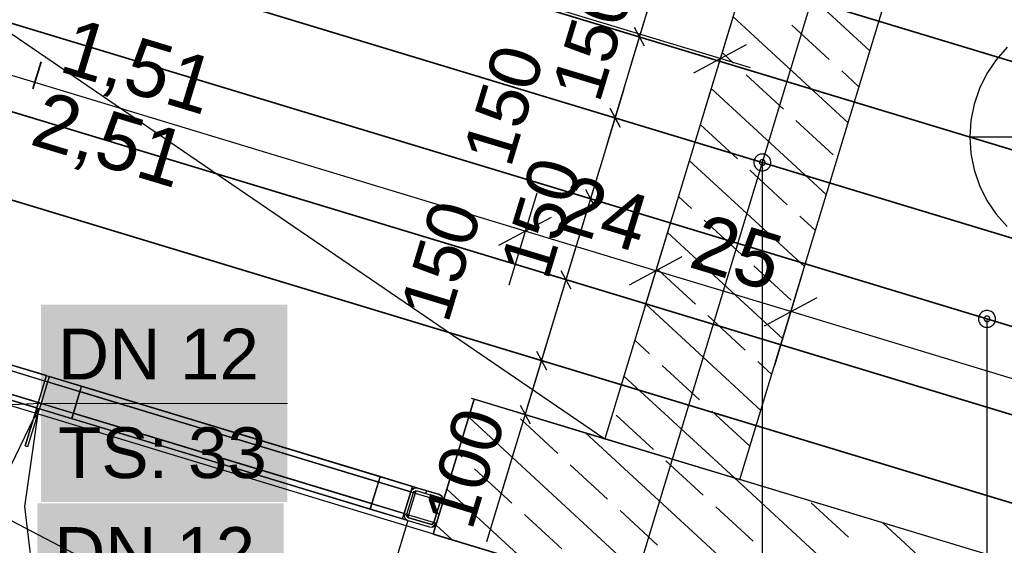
# Model space of a CAD drawing. Extents: x 199 to 1388, y 138 to 979.
# Tile 107 of 155: x 706 to 741, y 705 to 724. Entities that reach past the tile are written whole.
import ezdxf
from ezdxf.lldxf.tags import DXFTag

# ---------------------------------------------------------------- set-up
doc = ezdxf.new("R2010")
doc.units = 0
doc.layers.get('0').update_dxf_attribs({"lineweight": 25})
for name, color, linetype, lineweight, true_color in [('01AFU Allgemein Bemaßung-A07ET47HDI', 7, 'Continuous', 25, 0x848484), ('20 Bodenaufbau - Gefällelinien', 7, 'Continuous', 25, 0x848484), ('20 Dach Stb-Decke-A07ET47IDI', 7, 'Continuous', 25, 0x848484), ('20 Gitterwände-A07ET47DDI', 7, 'Continuous', 25, 0x848484), ('20 Innenwände-A07ET47KDI', 7, 'Continuous', 25, 0x848484), ('A-0', 7, 'Continuous', 25, 0x848484), ('H_Ruecklauf', 5, 'STRICHLINIE2', 35, 0x0000ff), ('H_Vorlauf', 1, 'Continuous', 35, 0xff0000), ('UPO_Loop2', 140, 'Continuous', 30, 0x00bfff)]:
    doc.layers.add(name, color=color, linetype=linetype, lineweight=lineweight, true_color=true_color)
for name, color, linetype, lineweight in [('02 Raster Gebäude-A07ET47NDI', 7, 'Continuous', 25), ('H_Mass', 7, 'Continuous', 25), ('H_Text', 7, 'Continuous', 25)]:
    doc.layers.add(name, color=color, linetype=linetype, lineweight=lineweight)
doc.layers.add('H_Raum', color=1, linetype='Continuous', lineweight=25, true_color=0xff0000, plot=False)
doc.styles.get("Standard").update_dxf_attribs({"font": 'arial.ttf'})
tags = doc.linetypes.add('Raster-A07ET47ODI', pattern=[0.2, 0.1, -0.05, 0, -0.05]).pattern_tags.tags
tags[10:11] = [DXFTag(74, 4), DXFTag(75, 0), DXFTag(340, '0'), DXFTag(46, 1.0), DXFTag(50, 0.0), DXFTag(44, 0.0), DXFTag(45, 0.0)]
tags[8:9] = [DXFTag(74, 4), DXFTag(75, 0), DXFTag(340, '0'), DXFTag(46, 1.0), DXFTag(50, 0.0), DXFTag(44, 0.0), DXFTag(45, 0.0)]
tags[6:7] = [DXFTag(74, 4), DXFTag(75, 0), DXFTag(340, '0'), DXFTag(46, 1.0), DXFTag(50, 0.0), DXFTag(44, 0.0), DXFTag(45, 0.0)]
tags[4:5] = [DXFTag(74, 4), DXFTag(75, 0), DXFTag(340, '0'), DXFTag(46, 1.0), DXFTag(50, 0.0), DXFTag(44, 0.0), DXFTag(45, 0.0)]
tags = doc.linetypes.add('Strichlinie', pattern=[0.75, 0.5, -0.25]).pattern_tags.tags
tags[6:7] = [DXFTag(74, 4), DXFTag(75, 0), DXFTag(340, '0'), DXFTag(46, 1.0), DXFTag(50, 0.0), DXFTag(44, 0.0), DXFTag(45, 0.0)]
tags[4:5] = [DXFTag(74, 4), DXFTag(75, 0), DXFTag(340, '0'), DXFTag(46, 1.0), DXFTag(50, 0.0), DXFTag(44, 0.0), DXFTag(45, 0.0)]
tags = doc.linetypes.add('Strichlinie eng-A07ET47GDI', pattern=[0.115, 0.075, -0.04]).pattern_tags.tags
tags[6:7] = [DXFTag(74, 4), DXFTag(75, 0), DXFTag(340, '0'), DXFTag(46, 1.0), DXFTag(50, 0.0), DXFTag(44, 0.0), DXFTag(45, 0.0)]
tags[4:5] = [DXFTag(74, 4), DXFTag(75, 0), DXFTag(340, '0'), DXFTag(46, 1.0), DXFTag(50, 0.0), DXFTag(44, 0.0), DXFTag(45, 0.0)]
tags = doc.linetypes.add('STRICHLINIE2', pattern=[9.525, 6.35, -3.175]).pattern_tags.tags
tags[6:7] = [DXFTag(74, 4), DXFTag(75, 0), DXFTag(340, '0'), DXFTag(46, 0.0), DXFTag(50, 0.0), DXFTag(44, 0.0), DXFTag(45, 0.0)]
tags[4:5] = [DXFTag(74, 4), DXFTag(75, 0), DXFTag(340, '0'), DXFTag(46, 0.0), DXFTag(50, 0.0), DXFTag(44, 0.0), DXFTag(45, 0.0)]
tags = doc.linetypes.add('Öffnungslinie Tür Fenster-A07ET47JDI', pattern=[0.115, 0.075, -0.04]).pattern_tags.tags
tags[6:7] = [DXFTag(74, 4), DXFTag(75, 0), DXFTag(340, '0'), DXFTag(46, 1.0), DXFTag(50, 0.0), DXFTag(44, 0.0), DXFTag(45, 0.0)]
tags[4:5] = [DXFTag(74, 4), DXFTag(75, 0), DXFTag(340, '0'), DXFTag(46, 1.0), DXFTag(50, 0.0), DXFTag(44, 0.0), DXFTag(45, 0.0)]

# ---------------------------------------------------------------- blocks, each defined once
blk = doc.blocks.new('Referenz-A07ET47ZDI', base_point=(226.995, 158.1))
at = {"layer": '01AFU Allgemein Bemaßung-A07ET47HDI'}
for p, q in [((730.894, 722.223), (687.832, 735.28)), ((723.981, 716.098), (695.081, 724.861)), ((731.302, 723.568), (730.314, 720.309)), ((729.959, 721.722), (731.83, 722.723)), ((731.971, 721.896), (730.894, 722.223)), ((724.389, 717.444), (723.401, 714.184)), ((723.046, 715.598), (724.917, 716.599)), ((729.192, 716.608), (728.204, 713.349)), ((728.612, 714.694), (723.981, 716.098)), ((727.676, 714.194), (729.547, 715.195)), ((733.397, 713.244), (728.612, 714.694)), ((733.805, 714.589), (732.816, 711.33)), ((732.461, 712.744), (734.332, 713.744)), ((792.721, 695.256), (733.397, 713.244))]:
    blk.add_line(p, q, dxfattribs=at)
at = {"layer": '02 Raster Gebäude-A07ET47NDI', "linetype": 'Raster-A07ET47ODI', "ltscale": 56.250004}
blk.add_line((596.732, 271.128), (753.131, 786.944), dxfattribs=at)
at = {"layer": '20 Bodenaufbau - Gefällelinien', "linetype": 'Öffnungslinie Tür Fenster-A07ET47JDI', "ltscale": 56.250004}
for p, q in [((682.527, 738.977), (726.805, 708.734)), ((717.757, 699.567), (687.076, 715.555))]:
    blk.add_line(p, q, dxfattribs=at)
at = {"layer": '20 Dach Stb-Decke-A07ET47IDI', "linetype": 'Öffnungslinie Tür Fenster-A07ET47JDI', "ltscale": 56.250004}
blk.add_line((725.355, 703.949), (687.076, 715.555), dxfattribs=at)
at = {"layer": '20 Gitterwände-A07ET47DDI'}
for p, q in [((706.95, 710.783), (700.939, 712.606)), ((707.008, 710.975), (700.997, 712.797)), ((706.66, 709.826), (700.649, 711.649)), ((706.718, 710.018), (700.707, 711.84)), ((707.008, 710.975), (705.859, 711.323)), ((706.66, 709.826), (707.008, 710.975)), ((707.104, 710.946), (706.755, 709.797)), ((706.95, 710.783), (706.979, 710.879)), ((706.979, 710.879), (707, 710.949)), ((707, 710.949), (707.008, 710.975)), ((707.075, 710.85), (707.046, 710.754)), ((707.096, 710.92), (707.075, 710.85)), ((707.104, 710.946), (707.096, 710.92)), ((720.137, 706.994), (707.104, 710.946)), ((708.252, 710.598), (707.104, 710.946)), ((706.718, 710.018), (706.95, 710.783)), ((707.046, 710.754), (706.813, 709.989)), ((719.923, 706.85), (707.046, 710.754)), ((707.904, 709.449), (708.252, 710.598)), ((708.252, 710.598), (708.194, 710.406)), ((718.833, 707.389), (708.252, 710.598)), ((705.511, 710.175), (706.66, 709.826)), ((708.194, 710.406), (707.962, 709.641)), ((708.194, 710.406), (718.775, 707.198)), ((718.775, 707.198), (708.194, 710.406)), ((706.253, 708.487), (706.718, 710.018)), ((706.349, 708.458), (706.813, 709.989)), ((706.718, 710.018), (706.813, 709.989)), ((719.789, 705.846), (706.755, 709.797)), ((706.755, 709.797), (707.904, 709.449)), ((719.691, 706.084), (706.813, 709.989)), ((706.698, 709.608), (706.542, 709.439)), ((707.962, 709.641), (707.904, 709.449)), ((707.904, 709.449), (718.485, 706.241)), ((718.543, 706.432), (707.962, 709.641)), ((707.962, 709.641), (718.543, 706.432)), ((706.253, 708.487), (706.349, 708.458)), ((718.833, 707.389), (718.485, 706.241)), ((718.775, 707.198), (718.833, 707.389)), ((719.981, 707.041), (718.833, 707.389)), ((718.543, 706.432), (718.775, 707.198)), ((719.633, 705.893), (719.981, 707.041)), ((719.978, 706.938), (720.069, 706.987)), ((720.069, 706.987), (720.173, 706.983)), ((720.137, 706.994), (720.134, 706.984)), ((720.173, 706.983), (720.938, 706.751)), ((719.691, 706.084), (719.923, 706.85)), ((719.787, 706.055), (720.019, 706.821)), ((720.079, 706.803), (719.847, 706.037)), ((719.923, 706.85), (719.978, 706.938)), ((720.019, 706.821), (720.046, 706.865)), ((720.079, 706.803), (720.019, 706.821)), ((720.046, 706.865), (720.092, 706.889)), ((720.105, 706.889), (720.079, 706.803)), ((720.092, 706.889), (720.144, 706.888)), ((720.144, 706.888), (720.909, 706.655)), ((720.507, 706.882), (720.432, 706.8)), ((720.909, 706.655), (720.953, 706.628)), ((720.938, 706.751), (721.026, 706.696)), ((720.953, 706.628), (720.978, 706.582)), ((721.026, 706.696), (721.075, 706.605)), ((718.485, 706.241), (718.543, 706.432)), ((720.744, 705.765), (720.976, 706.531)), ((720.839, 705.736), (721.072, 706.502)), ((720.976, 706.531), (720.978, 706.582)), ((721.072, 706.502), (721.075, 706.605)), ((718.485, 706.241), (719.633, 705.893)), ((719.807, 706.123), (719.688, 705.994)), ((719.688, 705.981), (719.691, 706.084)), ((719.688, 705.981), (719.737, 705.89)), ((719.785, 706.004), (719.787, 706.055)), ((719.785, 706.004), (719.81, 705.958)), ((719.847, 706.037), (719.787, 706.055)), ((719.81, 705.958), (719.853, 705.931)), ((719.847, 706.037), (719.821, 705.951)), ((719.853, 705.931), (720.619, 705.698)), ((719.737, 705.89), (719.824, 705.835)), ((719.792, 705.855), (719.789, 705.846)), ((719.824, 705.835), (720.59, 705.603)), ((720.59, 705.603), (720.694, 705.599)), ((720.619, 705.698), (720.671, 705.697)), ((720.671, 705.697), (720.716, 705.721)), ((720.854, 705.783), (720.685, 705.6)), ((720.694, 705.599), (720.785, 705.648)), ((720.716, 705.721), (720.744, 705.765)), ((720.785, 705.648), (720.839, 705.736))]:
    blk.add_line(p, q, dxfattribs=at)
at = {"layer": '20 Gitterwände-A07ET47DDI', "linetype": 'Strichlinie eng-A07ET47GDI', "ltscale": 56.250004}
for p, q in [((700.939, 712.606), (707.011, 710.765)), ((700.997, 712.797), (707.069, 710.956)), ((700.649, 711.649), (706.721, 709.808)), ((700.707, 711.84), (706.779, 709.999)), ((707.069, 710.956), (720.137, 706.994)), ((707.011, 710.765), (720.079, 706.803)), ((706.66, 709.826), (706.253, 708.487)), ((706.349, 708.458), (706.755, 709.797)), ((706.721, 709.808), (719.789, 705.846)), ((706.779, 709.999), (719.847, 706.037)), ((706.253, 708.487), (706.349, 708.458)), ((720.137, 706.994), (720.938, 706.751)), ((720.079, 706.803), (721.072, 706.502)), ((721.026, 706.696), (720.938, 706.751)), ((721.075, 706.605), (721.026, 706.696)), ((720.839, 705.736), (721.072, 706.502)), ((721.072, 706.502), (721.075, 706.605)), ((719.847, 706.037), (720.839, 705.736)), ((719.789, 705.846), (720.59, 705.603)), ((720.59, 705.603), (720.694, 705.599)), ((720.694, 705.599), (720.785, 705.648)), ((720.785, 705.648), (720.839, 705.736))]:
    blk.add_line(p, q, dxfattribs=at)
at = {"layer": '20 Gitterwände-A07ET47DDI', "linetype": 'Strichlinie', "ltscale": 56.250004}
for p, q in [((705.191, 706.643), (706.718, 709.809)), ((706.718, 709.809), (706.229, 706.328)), ((706.229, 706.328), (706.643, 702.838)), ((719.818, 705.831), (715.946, 693.079))]:
    blk.add_line(p, q, dxfattribs=at)
at = {"layer": '20 Innenwände-A07ET47KDI'}
for p, q in [((732.51, 727.55), (726.805, 708.734)), ((736.203, 722.498), (732.119, 726.263)), ((731.59, 707.283), (737.295, 726.099)), ((735.429, 719.947), (731.346, 723.712)), ((734.762, 722.194), (733.439, 723.414)), ((731.371, 722.057), (730.959, 722.436)), ((733.135, 720.43), (731.812, 721.65)), ((735.816, 721.222), (735.203, 721.787)), ((734.656, 717.395), (730.572, 721.16)), ((734.899, 718.803), (733.576, 720.023)), ((731.508, 718.665), (730.186, 719.885)), ((733.882, 714.844), (729.799, 718.609)), ((733.273, 717.038), (731.949, 718.259)), ((729.881, 716.901), (729.412, 717.333)), ((731.646, 715.274), (730.322, 716.494)), ((734.269, 716.12), (733.714, 716.632)), ((733.108, 712.293), (729.025, 716.058)), ((730.019, 713.51), (728.695, 714.73)), ((733.41, 713.647), (732.087, 714.867)), ((732.335, 709.742), (728.252, 713.507)), ((731.783, 711.883), (730.46, 713.103)), ((728.392, 711.745), (727.865, 712.231)), ((730.156, 710.118), (728.833, 711.338)), ((732.722, 711.017), (732.224, 711.476)), ((731.397, 707.342), (727.478, 710.955)), ((720.723, 705.353), (722.174, 710.138)), ((726.805, 708.734), (722.174, 710.138)), ((729.289, 702.756), (721.98, 709.496)), ((725.138, 708.216), (723.815, 709.437)), ((728.529, 708.354), (727.206, 709.574)), ((731.921, 708.491), (730.597, 709.711)), ((734.564, 701.157), (726.122, 708.941)), ((721.747, 708.079), (721.593, 708.221)), ((726.902, 706.589), (725.579, 707.81)), ((730.294, 706.727), (728.97, 707.947)), ((723.511, 706.452), (722.188, 707.672)), ((739.839, 699.557), (731.397, 707.342)), ((790.914, 689.296), (731.59, 707.283)), ((724.014, 704.355), (721.206, 706.945)), ((732.058, 705.1), (730.735, 706.32)), ((735.449, 705.237), (734.126, 706.458)), ((725.275, 704.825), (723.952, 706.045)), ((728.667, 704.962), (727.343, 706.183)), ((721.377, 705.155), (720.819, 705.669)), ((745.114, 697.958), (736.672, 705.742)), ((720.723, 705.353), (789.463, 684.511))]:
    blk.add_line(p, q, dxfattribs=at)
at = {"layer": 'A-0', "linetype": 'Continuous', "ltscale": 312.5}
for p, q in [((732.51, 727.55), (726.805, 708.734)), ((731.59, 707.283), (737.295, 726.099)), ((722.174, 710.138), (720.723, 705.353)), ((790.914, 689.296), (722.174, 710.138)), ((706.718, 710.018), (706.253, 708.487)), ((706.349, 708.458), (706.813, 709.989)), ((706.813, 709.989), (706.718, 710.018)), ((726.805, 708.734), (731.59, 707.283)), ((706.253, 708.487), (706.349, 708.458)), ((720.069, 706.987), (719.978, 706.938)), ((720.173, 706.983), (720.069, 706.987)), ((720.938, 706.751), (720.173, 706.983)), ((719.923, 706.85), (719.691, 706.084)), ((719.787, 706.055), (720.019, 706.821)), ((719.978, 706.938), (719.923, 706.85)), ((720.019, 706.821), (720.046, 706.865)), ((720.046, 706.865), (720.092, 706.889)), ((720.092, 706.889), (720.144, 706.888)), ((720.144, 706.888), (720.909, 706.655)), ((720.909, 706.655), (720.953, 706.628)), ((721.026, 706.696), (720.938, 706.751)), ((720.953, 706.628), (720.978, 706.582)), ((721.075, 706.605), (721.026, 706.696)), ((720.976, 706.531), (720.744, 705.765)), ((720.839, 705.736), (721.072, 706.502)), ((720.978, 706.582), (720.976, 706.531)), ((721.072, 706.502), (721.075, 706.605)), ((719.691, 706.084), (719.688, 705.981)), ((719.688, 705.981), (719.737, 705.89)), ((719.785, 706.004), (719.787, 706.055)), ((719.81, 705.958), (719.785, 706.004)), ((719.853, 705.931), (719.81, 705.958)), ((720.619, 705.698), (719.853, 705.931)), ((719.737, 705.89), (719.824, 705.835)), ((719.824, 705.835), (720.59, 705.603)), ((720.59, 705.603), (720.694, 705.599)), ((720.671, 705.697), (720.619, 705.698)), ((720.716, 705.721), (720.671, 705.697)), ((720.694, 705.599), (720.785, 705.648)), ((720.744, 705.765), (720.716, 705.721)), ((720.785, 705.648), (720.839, 705.736)), ((720.723, 705.353), (789.463, 684.511))]:
    blk.add_line(p, q, dxfattribs=at)
at = {"layer": '01AFU Allgemein Bemaßung-A07ET47HDI', "linetype": 'ByBlock', "ltscale": 40.625, "char_height": 2, "attachment_point": 1, "rotation": 343.1324}
for s, insert in [('{\\fArial;1,51}', (707.965, 723.705)), ('{\\fArial;2,51}', (706.94, 721.109)), ('{\\fArial;24}', (725.574, 718.144)), ('{\\fArial;25}', (730.295, 716.761))]:
    blk.add_mtext(s, dxfattribs=dict(at, insert=insert))
blk = doc.blocks.new('Maß-A07ET4BLDI', base_point=(726.123, 721.977))
at = {"color": 0, "linetype": 'ByBlock', "lineweight": -2, "ltscale": 0.25}
for p, q in [((727.729, 721.977), (730.278, 730.383)), ((726.993, 726.442), (731.778, 724.991)), ((729.084, 725.531), (728.73, 726.192)), ((726.123, 723.572), (730.908, 722.121)), ((728.214, 722.661), (727.86, 723.323))]:
    blk.add_line(p, q, dxfattribs=at)
at = {"color": 0, "linetype": 'ByBlock', "lineweight": -2, "ltscale": 0.25, "insert": (726.821, 727.253), "char_height": 1.8, "attachment_point": 1, "rotation": 73.1319}
blk.add_mtext('{\\fArial;150}', dxfattribs=at)
blk = doc.blocks.new('Maß-A07ET4BNDI', base_point=(724.885, 719.106))
at = {"color": 0, "linetype": 'ByBlock', "lineweight": -2, "ltscale": 0.25}
for p, q in [((726.859, 719.106), (729.408, 727.514)), ((726.123, 723.572), (730.908, 722.121)), ((728.214, 722.661), (727.86, 723.323)), ((725.252, 720.701), (730.037, 719.25)), ((727.343, 719.79), (726.99, 720.451))]:
    blk.add_line(p, q, dxfattribs=at)
at = {"color": 0, "linetype": 'ByBlock', "lineweight": -2, "ltscale": 0.25, "insert": (724.885, 721.123), "char_height": 1.8, "attachment_point": 1, "rotation": 73.1319}
blk.add_mtext('{\\fArial;150}', dxfattribs=at)
blk = doc.blocks.new('Maß-A07ET4BPDI', base_point=(721.736, 712.728))
at = {"color": 0, "linetype": 'ByBlock', "lineweight": -2, "ltscale": 0.25}
for p, q in [((727.474, 721.136), (724.925, 712.728)), ((725.252, 720.701), (730.037, 719.25)), ((726.99, 720.451), (727.343, 719.79)), ((724.382, 717.83), (729.167, 716.379)), ((726.119, 717.58), (726.473, 716.919))]:
    blk.add_line(p, q, dxfattribs=at)
at = {"color": 0, "linetype": 'ByBlock', "lineweight": -2, "ltscale": 0.25, "insert": (721.736, 718.827), "char_height": 1.8, "attachment_point": 1, "rotation": 73.1319}
blk.add_mtext('{\\fArial;150}', dxfattribs=at)
blk = doc.blocks.new('Maß-A07ET4BRDI', base_point=(723.056, 709.857))
at = {"color": 0, "linetype": 'ByBlock', "lineweight": -2, "ltscale": 0.25}
for p, q in [((726.604, 718.265), (724.054, 709.857)), ((724.382, 717.83), (729.167, 716.379)), ((726.119, 717.58), (726.473, 716.919)), ((723.511, 714.959), (728.296, 713.508)), ((725.249, 714.709), (725.602, 714.048))]:
    blk.add_line(p, q, dxfattribs=at)
at = {"color": 0, "linetype": 'ByBlock', "lineweight": -2, "ltscale": 0.25, "insert": (723.056, 714.832), "char_height": 1.8, "attachment_point": 1, "rotation": 73.1319}
blk.add_mtext('{\\fArial;150}', dxfattribs=at)
blk = doc.blocks.new('Maß-A07ET4BTDI', base_point=(719.514, 706.986))
at = {"color": 0, "linetype": 'ByBlock', "lineweight": -2, "ltscale": 0.25}
for p, q in [((725.733, 715.394), (723.184, 706.986)), ((723.511, 714.959), (728.296, 713.508)), ((725.249, 714.709), (725.602, 714.048)), ((722.641, 712.088), (727.426, 710.637)), ((724.378, 711.838), (724.732, 711.177))]:
    blk.add_line(p, q, dxfattribs=at)
at = {"color": 0, "linetype": 'ByBlock', "lineweight": -2, "ltscale": 0.25, "insert": (719.514, 713.303), "char_height": 1.8, "attachment_point": 1, "rotation": 73.1319}
blk.add_mtext('{\\fArial;150}', dxfattribs=at)
blk = doc.blocks.new('Maß-A07ET4BVDI', base_point=(720.363, 705.071))
at = {"color": 0, "linetype": 'ByBlock', "lineweight": -2, "ltscale": 0.25}
for p, q in [((724.863, 712.522), (722.603, 705.071)), ((722.641, 712.088), (727.426, 710.637)), ((724.378, 711.838), (724.732, 711.177)), ((722.06, 710.173), (726.845, 708.722)), ((723.797, 709.923), (724.151, 709.262))]:
    blk.add_line(p, q, dxfattribs=at)
at = {"color": 0, "linetype": 'ByBlock', "lineweight": -2, "ltscale": 0.25, "insert": (720.363, 705.955), "char_height": 1.8, "attachment_point": 1, "rotation": 73.1319}
blk.add_mtext('{\\fArial;100}', dxfattribs=at)

msp = doc.modelspace()

# ---------------------------------------------------------------- linework, layer by layer
at = {"layer": 'H_Raum'}
for p, q in [((741.065, 722.625), (740.677, 722.182)), ((740.677, 722.182), (740.35, 721.693)), ((740.35, 721.693), (740.089, 721.165)), ((740.089, 721.165), (739.9, 720.607)), ((739.9, 720.607), (739.785, 720.03)), ((739.785, 720.03), (739.747, 719.443)), ((739.747, 719.443), (748.747, 719.443)), ((739.747, 719.443), (739.785, 718.855)), ((739.785, 718.855), (739.9, 718.278)), ((739.9, 718.278), (740.089, 717.721)), ((740.089, 717.721), (740.35, 717.193)), ((740.35, 717.193), (740.677, 716.703)), ((740.677, 716.703), (741.065, 716.261))]:
    msp.add_line(p, q, dxfattribs=at)
at = {"layer": 'H_Ruecklauf', "ltscale": 0.35}
for p, q in [((769.224, 707.367), (681.91, 733.844)), ((770.965, 713.109), (716.941, 729.489)), ((774.052, 699.634), (683.279, 727.158))]:
    msp.add_line(p, q, dxfattribs=at)
at = {"layer": 'H_Text'}
for p, q in [((732.092, 718.576), (732.089, 718.537)), ((732.089, 718.537), (732.092, 718.498)), ((732.099, 718.615), (732.092, 718.576)), ((732.092, 718.498), (732.099, 718.459)), ((732.112, 718.652), (732.099, 718.615)), ((732.129, 718.687), (732.112, 718.652)), ((732.151, 718.719), (732.129, 718.687)), ((732.177, 718.749), (732.151, 718.719)), ((732.207, 718.775), (732.177, 718.749)), ((732.239, 718.797), (732.207, 718.775)), ((732.274, 718.814), (732.239, 718.797)), ((732.312, 718.827), (732.274, 718.814)), ((732.29, 718.55), (732.289, 718.537)), ((732.289, 718.537), (732.29, 718.524)), ((732.293, 718.563), (732.29, 718.55)), ((732.29, 718.524), (732.293, 718.511)), ((732.297, 718.575), (732.293, 718.563)), ((732.293, 718.511), (732.297, 718.499)), ((732.303, 718.587), (732.297, 718.575)), ((732.297, 718.499), (732.303, 718.487)), ((732.31, 718.598), (732.303, 718.587)), ((732.319, 718.608), (732.31, 718.598)), ((732.35, 718.834), (732.312, 718.827)), ((732.328, 718.616), (732.319, 718.608)), ((732.339, 718.623), (732.328, 718.616)), ((732.351, 718.629), (732.339, 718.623)), ((732.389, 718.837), (732.35, 718.834)), ((732.363, 718.633), (732.351, 718.629)), ((732.376, 718.636), (732.363, 718.633)), ((732.389, 718.637), (732.376, 718.636)), ((732.428, 718.834), (732.389, 718.837)), ((732.402, 718.636), (732.389, 718.637)), ((732.389, 683.625), (732.389, 718.537)), ((732.415, 718.633), (732.402, 718.636)), ((732.428, 718.629), (732.415, 718.633)), ((732.467, 718.827), (732.428, 718.834)), ((732.439, 718.623), (732.428, 718.629)), ((732.45, 718.616), (732.439, 718.623)), ((732.46, 718.608), (732.45, 718.616)), ((732.469, 718.598), (732.46, 718.608)), ((732.504, 718.814), (732.467, 718.827)), ((732.476, 718.587), (732.469, 718.598)), ((732.482, 718.575), (732.476, 718.587)), ((732.476, 718.487), (732.482, 718.499)), ((732.486, 718.563), (732.482, 718.575)), ((732.482, 718.499), (732.486, 718.511)), ((732.488, 718.55), (732.486, 718.563)), ((732.486, 718.511), (732.488, 718.524)), ((732.489, 718.537), (732.488, 718.55)), ((732.488, 718.524), (732.489, 718.537)), ((732.539, 718.797), (732.504, 718.814)), ((732.572, 718.775), (732.539, 718.797)), ((732.601, 718.749), (732.572, 718.775)), ((732.627, 718.719), (732.601, 718.749)), ((732.649, 718.687), (732.627, 718.719)), ((732.666, 718.652), (732.649, 718.687)), ((732.679, 718.615), (732.666, 718.652)), ((732.687, 718.576), (732.679, 718.615)), ((732.679, 718.459), (732.687, 718.498)), ((732.689, 718.537), (732.687, 718.576)), ((732.687, 718.498), (732.689, 718.537)), ((732.099, 718.459), (732.112, 718.422)), ((732.112, 718.422), (732.129, 718.387)), ((732.129, 718.387), (732.151, 718.354)), ((732.151, 718.354), (732.177, 718.325)), ((732.177, 718.325), (732.207, 718.299)), ((732.207, 718.299), (732.239, 718.277)), ((732.239, 718.277), (732.274, 718.26)), ((732.274, 718.26), (732.312, 718.247)), ((732.303, 718.487), (732.31, 718.476)), ((732.31, 718.476), (732.319, 718.466)), ((732.312, 718.247), (732.35, 718.239)), ((732.319, 718.466), (732.328, 718.458)), ((732.328, 718.458), (732.339, 718.45)), ((732.339, 718.45), (732.351, 718.444)), ((732.35, 718.239), (732.389, 718.237)), ((732.351, 718.444), (732.363, 718.44)), ((732.363, 718.44), (732.376, 718.438)), ((732.376, 718.438), (732.389, 718.437)), ((732.389, 718.437), (732.402, 718.438)), ((732.389, 718.237), (732.428, 718.239)), ((732.402, 718.438), (732.415, 718.44)), ((732.415, 718.44), (732.428, 718.444)), ((732.428, 718.444), (732.439, 718.45)), ((732.428, 718.239), (732.467, 718.247)), ((732.439, 718.45), (732.45, 718.458)), ((732.45, 718.458), (732.46, 718.466)), ((732.46, 718.466), (732.469, 718.476)), ((732.467, 718.247), (732.504, 718.26)), ((732.469, 718.476), (732.476, 718.487)), ((732.504, 718.26), (732.539, 718.277)), ((732.539, 718.277), (732.572, 718.299)), ((732.572, 718.299), (732.601, 718.325)), ((732.601, 718.325), (732.627, 718.354)), ((732.627, 718.354), (732.649, 718.387)), ((732.649, 718.387), (732.666, 718.422)), ((732.666, 718.422), (732.679, 718.459)), ((740.241, 713.263), (740.206, 713.246)), ((740.278, 713.276), (740.241, 713.263)), ((740.317, 713.284), (740.278, 713.276)), ((740.356, 713.286), (740.317, 713.284)), ((740.395, 713.284), (740.356, 713.286)), ((740.433, 713.276), (740.395, 713.284)), ((740.471, 713.263), (740.433, 713.276)), ((740.506, 713.246), (740.471, 713.263)), ((740.058, 713.025), (740.056, 712.986)), ((740.056, 712.986), (740.058, 712.947)), ((740.066, 713.064), (740.058, 713.025)), ((740.058, 712.947), (740.066, 712.909)), ((740.079, 713.101), (740.066, 713.064)), ((740.096, 713.136), (740.079, 713.101)), ((740.118, 713.169), (740.096, 713.136)), ((740.144, 713.198), (740.118, 713.169)), ((740.173, 713.224), (740.144, 713.198)), ((740.206, 713.246), (740.173, 713.224)), ((740.257, 712.999), (740.256, 712.986)), ((740.256, 712.986), (740.257, 712.973)), ((740.259, 713.012), (740.257, 712.999)), ((740.257, 712.973), (740.259, 712.96)), ((740.263, 713.025), (740.259, 713.012)), ((740.259, 712.96), (740.263, 712.948)), ((740.269, 713.036), (740.263, 713.025)), ((740.263, 712.948), (740.269, 712.936)), ((740.276, 713.047), (740.269, 713.036)), ((740.269, 712.936), (740.276, 712.925)), ((740.285, 713.057), (740.276, 713.047)), ((740.276, 712.925), (740.285, 712.916)), ((740.295, 713.066), (740.285, 713.057)), ((740.285, 712.916), (740.295, 712.907)), ((740.306, 713.073), (740.295, 713.066)), ((740.317, 713.079), (740.306, 713.073)), ((740.33, 713.083), (740.317, 713.079)), ((740.343, 713.085), (740.33, 713.083)), ((740.356, 713.086), (740.343, 713.085)), ((740.369, 713.085), (740.356, 713.086)), ((740.356, 683.625), (740.356, 712.986)), ((740.382, 713.083), (740.369, 713.085)), ((740.394, 713.079), (740.382, 713.083)), ((740.406, 713.073), (740.394, 713.079)), ((740.417, 713.066), (740.406, 713.073)), ((740.426, 713.057), (740.417, 713.066)), ((740.417, 712.907), (740.426, 712.916)), ((740.435, 713.047), (740.426, 713.057)), ((740.426, 712.916), (740.435, 712.925)), ((740.442, 713.036), (740.435, 713.047)), ((740.435, 712.925), (740.442, 712.936)), ((740.448, 713.025), (740.442, 713.036)), ((740.442, 712.936), (740.448, 712.948)), ((740.452, 713.012), (740.448, 713.025)), ((740.448, 712.948), (740.452, 712.96)), ((740.455, 712.999), (740.452, 713.012)), ((740.452, 712.96), (740.455, 712.973)), ((740.456, 712.986), (740.455, 712.999)), ((740.455, 712.973), (740.456, 712.986)), ((740.538, 713.224), (740.506, 713.246)), ((740.568, 713.198), (740.538, 713.224)), ((740.594, 713.169), (740.568, 713.198)), ((740.616, 713.136), (740.594, 713.169)), ((740.633, 713.101), (740.616, 713.136)), ((740.645, 713.064), (740.633, 713.101)), ((740.653, 713.025), (740.645, 713.064)), ((740.645, 712.909), (740.653, 712.947)), ((740.656, 712.986), (740.653, 713.025)), ((740.653, 712.947), (740.656, 712.986)), ((740.066, 712.909), (740.079, 712.872)), ((740.079, 712.872), (740.096, 712.836)), ((740.096, 712.836), (740.118, 712.804)), ((740.118, 712.804), (740.144, 712.774)), ((740.144, 712.774), (740.173, 712.748)), ((740.173, 712.748), (740.206, 712.727)), ((740.206, 712.727), (740.241, 712.709)), ((740.241, 712.709), (740.278, 712.697)), ((740.278, 712.697), (740.317, 712.689)), ((740.295, 712.907), (740.306, 712.9)), ((740.306, 712.9), (740.317, 712.894)), ((740.317, 712.894), (740.33, 712.89)), ((740.317, 712.689), (740.356, 712.686)), ((740.33, 712.89), (740.343, 712.887)), ((740.343, 712.887), (740.356, 712.886)), ((740.356, 712.886), (740.369, 712.887)), ((740.356, 712.686), (740.395, 712.689)), ((740.369, 712.887), (740.382, 712.89)), ((740.382, 712.89), (740.394, 712.894)), ((740.394, 712.894), (740.406, 712.9)), ((740.395, 712.689), (740.433, 712.697)), ((740.406, 712.9), (740.417, 712.907)), ((740.433, 712.697), (740.471, 712.709)), ((740.471, 712.709), (740.506, 712.727)), ((740.506, 712.727), (740.538, 712.748)), ((740.538, 712.748), (740.568, 712.774)), ((740.568, 712.774), (740.594, 712.804)), ((740.594, 712.804), (740.616, 712.836)), ((740.616, 712.836), (740.633, 712.872)), ((740.633, 712.872), (740.645, 712.909)), ((706.813, 709.989), (701.247, 709.713)), ((706.804, 709.991), (706.803, 709.99)), ((706.803, 709.99), (706.803, 709.989)), ((706.803, 709.989), (706.803, 709.988)), ((706.803, 709.988), (706.804, 709.986)), ((706.805, 709.994), (706.804, 709.993)), ((706.804, 709.993), (706.804, 709.991)), ((706.804, 709.986), (706.804, 709.985)), ((706.804, 709.985), (706.805, 709.984)), ((706.806, 709.996), (706.805, 709.995)), ((706.805, 709.995), (706.805, 709.994)), ((706.805, 709.984), (706.805, 709.983)), ((706.805, 709.983), (706.806, 709.982)), ((706.807, 709.997), (706.806, 709.996)), ((706.806, 709.982), (706.807, 709.981)), ((706.808, 709.998), (706.807, 709.997)), ((706.807, 709.981), (706.808, 709.98)), ((706.81, 709.998), (706.808, 709.998)), ((706.808, 709.98), (706.81, 709.98)), ((706.811, 709.999), (706.81, 709.998)), ((706.81, 709.98), (706.811, 709.979)), ((706.812, 709.999), (706.811, 709.999)), ((706.811, 709.979), (706.812, 709.979)), ((706.813, 709.999), (706.812, 709.999)), ((706.812, 709.979), (706.813, 709.979)), ((706.815, 709.999), (706.813, 709.999)), ((706.813, 709.979), (706.815, 709.979)), ((706.816, 709.999), (706.815, 709.999)), ((706.815, 709.979), (706.816, 709.979)), ((706.817, 709.998), (706.816, 709.999)), ((706.816, 709.979), (706.817, 709.98)), ((706.818, 709.998), (706.817, 709.998)), ((706.817, 709.98), (706.818, 709.98)), ((706.819, 709.997), (706.818, 709.998)), ((706.818, 709.98), (706.819, 709.981)), ((706.82, 709.996), (706.819, 709.997)), ((706.819, 709.981), (706.82, 709.982)), ((706.821, 709.995), (706.82, 709.996)), ((706.82, 709.982), (706.821, 709.983)), ((706.822, 709.994), (706.821, 709.995)), ((706.821, 709.983), (706.822, 709.984)), ((706.823, 709.993), (706.822, 709.994)), ((706.822, 709.984), (706.823, 709.985)), ((706.823, 709.991), (706.823, 709.993)), ((706.823, 709.99), (706.823, 709.991)), ((706.823, 709.989), (706.823, 709.99)), ((706.823, 709.988), (706.823, 709.989)), ((706.823, 709.986), (706.823, 709.988)), ((706.823, 709.985), (706.823, 709.986))]:
    msp.add_line(p, q, dxfattribs=at)
at = {"layer": 'H_Text', "lineweight": 18}
msp.add_line((706.813, 709.989), (715.548, 709.989), dxfattribs=at)
at = {"layer": 'H_Text', "color": 7, "true_color": 0xffffff}
for points in [[(706.813, 706.489), (715.548, 706.489), (706.813, 713.489)], [(715.548, 706.489), (706.813, 713.489), (715.548, 713.489)], [(706.676, 699.448), (715.411, 699.448), (706.676, 706.448)], [(715.411, 699.448), (706.676, 706.448), (715.411, 706.448)]]:
    msp.add_solid(points, dxfattribs=at)
at = {"layer": 'H_Vorlauf'}
for p, q in [((768.593, 704.424), (683.911, 730.102)), ((770.095, 710.238), (718.74, 725.811)), ((770.269, 697.647), (682.408, 724.286)), ((706.815, 722.112), (706.526, 721.154))]:
    msp.add_line(p, q, dxfattribs=at)

# ---------------------------------------------------------------- block references
at = {"layer": 'H_Mass', "ltscale": 0.25}
for name, p in [('Maß-A07ET4BLDI', (726.123, 721.977)), ('Maß-A07ET4BNDI', (724.885, 719.106)), ('Maß-A07ET4BPDI', (721.736, 712.728)), ('Maß-A07ET4BRDI', (723.056, 709.857)), ('Maß-A07ET4BTDI', (719.514, 706.986)), ('Maß-A07ET4BVDI', (720.363, 705.071))]:
    msp.add_blockref(name, p, dxfattribs=at)
at = {"layer": 'UPO_Loop2', "color": 219, "lineweight": 80, "ltscale": 4000.00006, "true_color": 0x642165}
msp.add_blockref('Referenz-A07ET47ZDI', (226.995, 158.1), dxfattribs=at)

# ---------------------------------------------------------------- texts
at = {"layer": 'H_Text', "char_height": 1.8, "attachment_point": 1}
for s, insert in [('{\\fArial;DN 12}', (707.413, 712.639)), ('{\\fArial;TS: 33}', (707.413, 709.139)), ('{\\fArial;DN 12}', (707.276, 705.598))]:
    msp.add_mtext(s, dxfattribs=dict(at, insert=insert))

doc.saveas('drawing.dxf')
